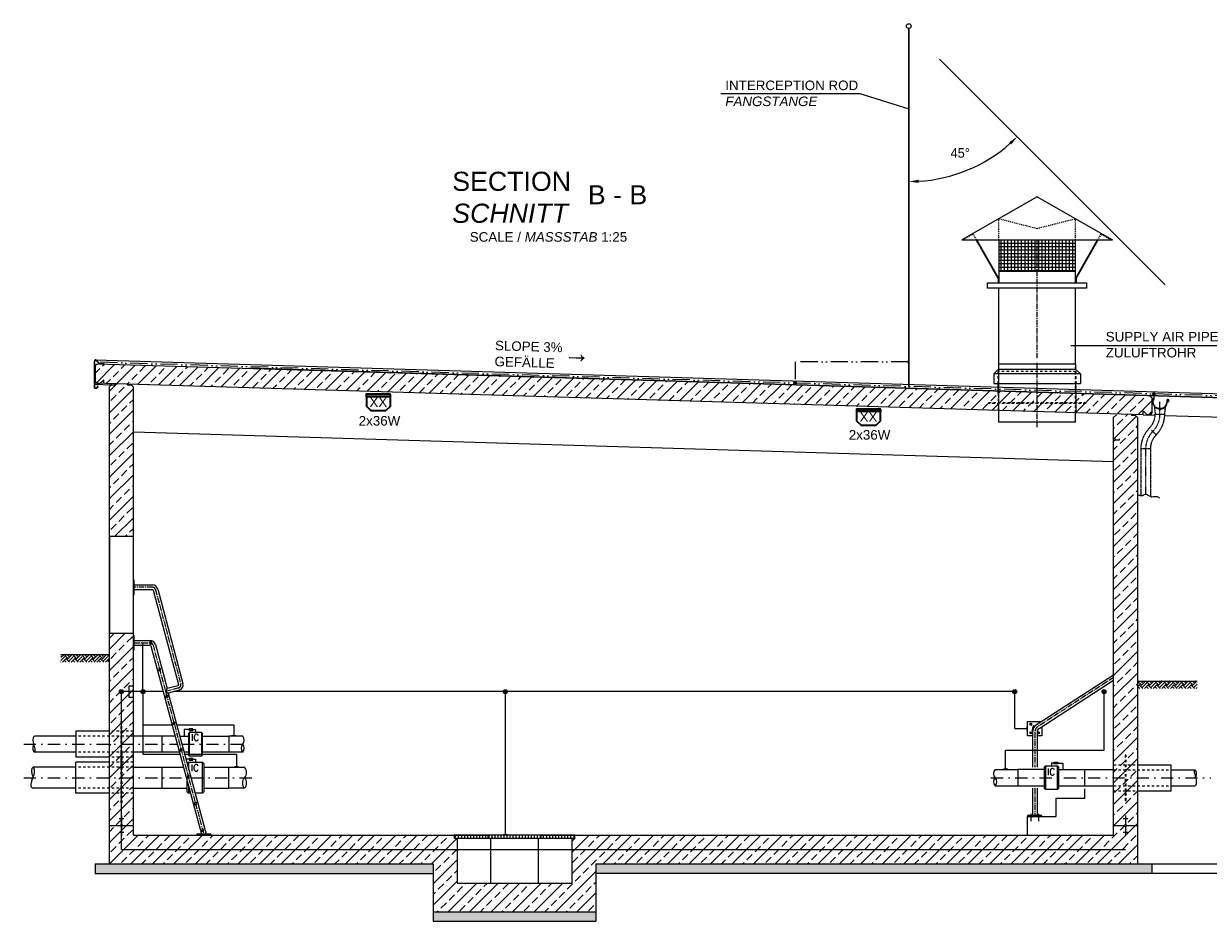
# Model space of a CAD drawing. Header units: millimetres. Extents: x -33264 to 5161179, y -3824 to 50989.
# Tile 21 of 25: x -897 to 11490, y 31440 to 40819. Entities that reach past the tile are written whole.
import ezdxf

# ---------------------------------------------------------------- set-up
doc = ezdxf.new("R2010")
doc.units = ezdxf.units.MM
for name, pattern in [('ACAD_ISO12W100', [21, 12, -3, 0, -3, 0, -3]), ('DASHDOT', [25.4, 12.7, -6.35, 0, -6.35]), ('HIDDEN', [9.525, 6.35, -3.175]), ('JIS_02_1.0', [2, 1, -1]), ('MITTE2', [28.575, 19.05, -3.175, 3.175, -3.175])]:
    doc.linetypes.add(name, pattern=pattern)
for name, color, linetype, lineweight in [('Beleuchtung', 5, 'ACAD_ISO12W100', 35), ('Bemaßung', 7, 'Continuous', 9), ('verz. Bandstahl 30x3_5mm auf Putz', 1, 'GRENZE1', 35), ('verz. Bandstahl 30x3_5mm im Beton', 5, 'GRENZE1', 35), ('verz. Rundstahl 8mm', 6, 'ACAD_ISO12W100', 35)]:
    doc.layers.add(name, color=color, linetype=linetype, lineweight=lineweight)
for name, color, linetype in [('Beschriftung', 7, 'Continuous'), ('P-MU150AUSL', 7, 'Continuous'), ('P-MU200AUSL', 7, 'Continuous'), ('P-MU200EINL', 7, 'Continuous')]:
    doc.layers.add(name, color=color, linetype=linetype)
doc.styles.add('LBB3.5M1000', font='isocp.shx', dxfattribs={"height": 3.5})
doc.styles.add('ROMANS', font='ROMANS', dxfattribs={"height": 0.2})
doc.linetypes.add('GRENZE1', pattern='A,6.35,-2.54,[133,ltypeshp.shx,S=2.54,R=0,X=-2.54,Y=0],-2.54,25.4', length=36.83)
doc.dimstyles.new('DIN', dxfattribs={"dimtxt": 2.5, "dimasz": 2.5, "dimexe": 1.25, "dimexo": 0.625, "dimtad": 1, "dimtih": 1, "dimdec": 4, "dimdsep": 46, "dimlunit": 6, "dimtxsty": 'Standard', "dimcen": 2.5, "dimadec": 0, "dimazin": 0, "dimtfac": 1, "dimtdec": 4, "dimtmove": 0, "dimatfit": 3, "dimfxl": 0, "dimtvp": 1, "dimtolj": 1, "dimtzin": 0, "dimarcsym": 0})

# ---------------------------------------------------------------- blocks, each defined once
blk = doc.blocks.new('*D15')
at = {"layer": 'Bemaßung', "color": 0, "lineweight": -2, "transparency": 16777216}
blk.add_arc((8361, 40769), 1600, 273.582, 311.418, dxfattribs=at)
at = {"layer": 'Bemaßung', "color": 0, "lineweight": -3, "transparency": 16777216}
for points in [[(9408, 39581), (9430, 39557), (9492, 39638)], [(8461, 39156), (8460, 39189), (8361, 39169)]]:
    blk.add_solid(points, dxfattribs=at)
at = {"layer": 'DEFPOINTS', "color": 0, "lineweight": -3, "transparency": 16777216}
for p in [(8361, 40769), (8680, 40450), (9161, 39384), (11040, 38090), (8361, 37028)]:
    blk.add_point(p, dxfattribs=at)
at = {"layer": 'Bemaßung', "color": 0, "transparency": 16777216, "insert": (8896, 39468), "char_height": 100, "attachment_point": 5}
blk.add_mtext('\\A1;45°', dxfattribs=at)

msp = doc.modelspace()

# ---------------------------------------------------------------- hatches: boundary and pattern name
at = {"lineweight": 5}
h = msp.add_hatch(dxfattribs=at)
h.set_pattern_fill('ANSI37', color=256, scale=11.248594, angle=45, style=0)
h.set_pattern_definition([(90, (44466.887, -1509.316), (35.714286, 6e-15), []), (7e-15, (44466.887, -1509.316), (6e-15, -35.714286), [])])
h.paths.add_polyline_path([(10100, 38560.609), (9300, 38560.609), (9300, 38233.255), (10100, 38233.255)])
h = msp.add_hatch(dxfattribs=at)
h.set_pattern_fill('ANSI33', color=256, scale=25)
h.set_pattern_definition([(45, (6100, 37018.29), (-112.2532, 112.2532), []), (45, (6212.25, 37018.29), (-112.2532, 112.2532), [79.375, -39.6875])])
h.paths.add_polyline_path([(-150, 37242.661), (-130.009, 37262.061), (10879.942, 36931.763), (10899.933, 36911.163), (10899.933, 36750.425), (10879.942, 36731.024), (10850, 36731.923), (10810, 36773.123), (10810, 36733.123), (-130.009, 37061.323), (-150, 37081.923)])
h = msp.add_hatch(dxfattribs=at)
h.set_pattern_fill('ANSI33', color=256, scale=25)
h.set_pattern_definition([(45, (5375, 34272.02), (-112.253, 112.253), []), (45, (5487.25, 34272.02), (-112.253, 112.253), [79.375, -39.6875])])
h.paths.add_polyline_path([(0, 35460.423), (250, 35460.423), (250, 37019.923), (230.009, 37040.522), (190.027, 37041.722), (190.327, 37051.713), (60.273, 37055.615), (59.973, 37045.624), (19.991, 37046.823), (0, 37027.423)])
h.paths.add_polyline_path([(250, 34450.423), (0, 34450.423), (0, 32040.423), (3385, 32040.423), (3385, 31540.423), (5085, 31540.423), (5085, 32040.423), (10750, 32040.423), (10750, 36704.923), (10730.009, 36725.522), (10690.027, 36726.722), (10690.327, 36736.713), (10560.273, 36740.615), (10559.973, 36730.624), (10519.991, 36731.823), (10500, 36712.423), (10500, 32340.423), (4865, 32340.423), (4865, 32310.423), (4835, 32310.423), (4835, 31840.423), (3635, 31840.423), (3635, 32310.423), (3605, 32310.423), (3605, 32340.423), (250, 32340.423)])
h = msp.add_hatch(dxfattribs=at)
h.set_pattern_fill('EARTH', color=256, scale=10, angle=45)
h.set_pattern_definition([(45, (-17914.69, 58303.24), (7e-15, 89.80256), [63.5, -63.5]), (45, (-17931.53, 58320.075), (7e-15, 89.80256), [63.5, -63.5]), (45, (-17948.37, 58336.913), (7e-15, 89.80256), [63.5, -63.5]), (135, (-17948.37, 58348.14), (-89.80256, 7e-15), [63.5, -63.5]), (135, (-17931.53, 58364.977), (-89.80256, 7e-15), [63.5, -63.5]), (135, (-17914.69, 58381.815), (-89.80256, 7e-15), [63.5, -63.5])])
h.paths.add_polyline_path([(-507.697, 34226.923), (-3.429, 34226.923), (-3.429, 34149.58), (-507.697, 34149.58)])
h = msp.add_hatch()
h.set_pattern_fill('EARTH', color=256, scale=10, angle=45)
h.set_pattern_definition([(45, (-2650, 58026.24), (7e-15, 89.80256), [63.5, -63.5]), (45, (-2666.84, 58043.075), (7e-15, 89.80256), [63.5, -63.5]), (45, (-2683.676, 58059.913), (7e-15, 89.80256), [63.5, -63.5]), (135, (-2683.676, 58071.14), (-89.80256, 7e-15), [63.5, -63.5]), (135, (-2666.84, 58087.977), (-89.80256, 7e-15), [63.5, -63.5]), (135, (-2650, 58104.815), (-89.80256, 7e-15), [63.5, -63.5])])
h.paths.add_polyline_path([(10750, 33949.923), (11373.988, 33949.923), (11373.988, 33872.58), (10750, 33872.58)])
h = msp.add_hatch(color=256)
h.dxf.hatch_style = 1
h.paths.add_polyline_path([(847.002, 33443.541), (856.374, 33438.131), (856.374, 33448.952)])
h = msp.add_hatch(color=256)
h.dxf.hatch_style = 1
h.paths.add_polyline_path([(847.002, 33133.041), (856.374, 33127.631), (856.374, 33138.452)])
h = msp.add_hatch(color=256)
h.dxf.hatch_style = 1
h.paths.add_polyline_path([(9902.998, 33093.712), (9893.626, 33088.302), (9893.626, 33099.123)])
at = {"layer": 'Beschriftung', "lineweight": 18}
h = msp.add_hatch(dxfattribs=at)
h.set_pattern_fill('ANSI31', color=256, scale=10, angle=45)
h.set_pattern_definition([(90, (-3e-11, 64583.57), (-31.75, 5e-15), [])])
h.paths.add_polyline_path([(3606, 32310.423), (4864, 32310.423), (4864, 32340.423), (3606, 32340.423)])
at = {"layer": 'Beschriftung', "lineweight": 5}
h = msp.add_hatch(dxfattribs=at)
h.set_pattern_fill('BETON_UNBEWEHRT', color=256, scale=200, angle=90, pattern_type=2)
h.set_pattern_definition([(135, (-3e-11, 77202.46), (-35.35534, -35.35534), [25, -12.5])])
h.paths.add_polyline_path([(3385, 32040.423), (-150, 32040.423), (-150, 31940.423), (3385, 31940.423)])
h.paths.add_polyline_path([(5085, 31540.423), (3385, 31540.423), (3385, 31440.423), (5085, 31440.423)])
h.paths.add_polyline_path([(10900, 32040.423), (5085, 32040.423), (5085, 31940.423), (10900, 31940.423)])
at = {"layer": 'verz. Bandstahl 30x3_5mm auf Putz', "lineweight": -3}
h = msp.add_hatch(color=256, dxfattribs=at)
h.dxf.hatch_style = 1
edge = h.paths.add_edge_path()
edge.add_arc((350, 33840.423), 21.435, 0, 360)
h = msp.add_hatch(color=256, dxfattribs=at)
h.dxf.hatch_style = 1
edge = h.paths.add_edge_path()
edge.add_arc((4140.358, 33840.423), 21.435, 180, 540, ccw=False)
h = msp.add_hatch(color=256, dxfattribs=at)
h.dxf.hatch_style = 1
edge = h.paths.add_edge_path()
edge.add_arc((9466.394, 33840.423), 21.435, 180, 540, ccw=False)
h = msp.add_hatch(color=256, dxfattribs=at)
h.dxf.hatch_style = 1
edge = h.paths.add_edge_path()
edge.add_arc((10400, 33840.423), 21.435, 180, 540, ccw=False)
at = {"layer": 'verz. Bandstahl 30x3_5mm im Beton', "lineweight": -3, "ltscale": 20}
h = msp.add_hatch(color=256, dxfattribs=at)
h.dxf.hatch_style = 1
edge = h.paths.add_edge_path()
edge.add_arc((125, 33840.423), 21.435, 0, 360)
at = {"layer": 'verz. Rundstahl 8mm', "lineweight": -3}
h = msp.add_hatch(color=256, dxfattribs=at)
h.dxf.hatch_style = 1
edge = h.paths.add_edge_path()
edge.add_arc((7169.554, 37064.058), 12.43, 0, 360)
h = msp.add_hatch(color=256, dxfattribs=at)
h.dxf.hatch_style = 1
edge = h.paths.add_edge_path()
edge.add_arc((10920.284, 36950.836), 12.43, 180, 540, ccw=False)

# ---------------------------------------------------------------- linework, layer by layer
for p, q in [((9700, 39010.553), (8912.598, 38560.609)), ((9700, 39010.553), (10487.402, 38560.609)), ((8912.598, 38560.609), (10487.402, 38560.609)), ((9293.251, 38156.36), (9062.251, 38560.609)), ((9300, 38157.735), (9069.786, 38560.609)), ((9300, 38560.609), (9300, 38110.666)), ((10100, 38110.666), (10100, 38560.609)), ((10100, 38157.735), (10330.214, 38560.609)), ((10106.749, 38156.36), (10337.749, 38560.609)), ((9293.251, 38156.36), (9293.251, 38110.666)), ((9300, 38233.255), (10100, 38233.255)), ((10106.749, 38156.36), (10106.749, 38110.666)), ((9300, 37260.709), (9300, 38054.423)), ((10100, 37260.709), (10100, 38054.423)), ((-144.641, 37306.173), (12349.933, 36932.235)), ((-130.009, 37262.061), (-150, 37242.661)), ((-150, 37242.661), (-150, 37081.923)), ((12329.942, 36888.263), (-130.009, 37262.061)), ((1456.5, 37221.469), (12349.933, 36890.125)), ((12349.933, 36888.128), (1456.5, 37219.468)), ((9297, 37210.709), (9247, 37160.709)), ((9247, 37160.709), (9247, 37060.709)), ((10153, 37160.709), (9247, 37160.709)), ((9297, 37260.709), (9297, 37210.709)), ((10103, 37260.709), (9297, 37260.709)), ((9297, 37210.709), (10103, 37210.709)), ((10103, 37260.709), (10103, 37210.709)), ((10103, 37210.709), (10153, 37160.709)), ((10153, 37160.709), (10153, 37060.709)), ((10810, 36733.123), (-155.001, 37062.073)), ((-155.001, 37052.073), (19.991, 37046.823)), ((-150, 37081.923), (-130.009, 37061.323)), ((-100.067, 37060.425), (-130.009, 37061.323)), ((-60.067, 37099.225), (-100.067, 37060.425)), ((-60.067, 37059.225), (-60.067, 37099.225)), ((19.991, 37046.823), (0, 37027.423)), ((19.991, 37046.823), (20.291, 37056.814)), ((19.991, 37046.823), (59.973, 37045.624)), ((59.973, 37045.624), (60.273, 37055.615)), ((190.027, 37041.722), (190.327, 37051.713)), ((230.009, 37040.522), (190.027, 37041.722)), ((230.009, 37040.522), (230.309, 37050.513)), ((250, 37019.923), (230.009, 37040.522)), ((9247, 37060.709), (10153, 37060.709)), ((9293.5, 36954.423), (9293.5, 37060.709)), ((10106.5, 36954.423), (10106.5, 37060.709)), ((0, 32040.423), (0, 37027.423)), ((250, 32340.423), (250, 37019.923)), ((10899.933, 36911.163), (10879.942, 36931.763)), ((10899.933, 36911.163), (10899.933, 36750.425)), ((10899.933, 36911.163), (10899.933, 36911.163)), ((9300, 36654.423), (9300, 36778.423)), ((10100, 36654.423), (10100, 36754.423)), ((10500, 32340.423), (10500, 36712.423)), ((10690.027, 36726.722), (10690.327, 36736.713)), ((10730.009, 36725.522), (10690.027, 36726.722)), ((10730.009, 36725.522), (10730.309, 36735.513)), ((10750, 36704.923), (10730.009, 36725.522)), ((10750, 36704.923), (10750, 32040.423)), ((10810, 36733.123), (10810, 36773.123)), ((10810, 36773.123), (10850, 36731.923)), ((10810, 36733.123), (10934.341, 36729.392)), ((10879.942, 36731.024), (10850, 36731.923)), ((10879.942, 36731.024), (10899.933, 36750.425)), ((11034.309, 36726.393), (12260, 36689.623)), ((10500, 36242.423), (250, 36549.923)), ((10100, 36654.423), (9300, 36654.423)), ((10519.991, 36472.323), (10500, 36452.923)), ((10519.991, 36472.323), (10520.291, 36482.314)), ((10519.991, 36472.323), (10559.973, 36471.124)), ((10559.973, 36471.124), (10560.273, 36481.115)), ((-507.697, 34226.923), (0, 34226.923)), ((9661.886, 33474.442), (10500, 34016.423)), ((9721.999, 33455.796), (10500, 33958.904)), ((10750, 33949.923), (11373.988, 33949.923)), ((1393.311, 33374.573), (1250, 33374.573)), ((9650.85, 33413.81), (9650.85, 33049.973)), ((9699.15, 33413.81), (9699.15, 33049.973)), ((1393.311, 33206.273), (1250, 33206.273)), ((9260.839, 33024.744), (9500, 33024.744)), ((9260.839, 32856.444), (9500, 32856.444)), ((9650.85, 32830.873), (9650.85, 32544.423)), ((9699.15, 32830.873), (9699.15, 32544.423)), ((9900, 32534.423), (9900, 32728.423)), ((9900, 32728.126), (10200, 32728.126)), ((10200, 32728.126), (10200, 32822.871)), ((150, 32511.917), (100, 32511.917)), ((130, 32540.076), (120, 32540.076)), ((130, 32536.556), (120, 32536.556)), ((130, 32533.036), (120, 32533.036)), ((130, 32529.516), (120, 32529.516)), ((130, 32525.996), (120, 32525.996)), ((130, 32522.476), (120, 32522.476)), ((130, 32518.957), (120, 32518.957)), ((130, 32515.437), (120, 32515.437)), ((125, 32540.423), (125, 32450.775)), ((9600, 32340.423), (9600, 32534.423)), ((9600, 32534.423), (9900, 32534.423)), ((10650, 32511.917), (10600, 32511.917)), ((10630, 32540.076), (10620, 32540.076)), ((10630, 32536.556), (10620, 32536.556)), ((10630, 32533.036), (10620, 32533.036)), ((10630, 32529.516), (10620, 32529.516)), ((10630, 32525.996), (10620, 32525.996)), ((10630, 32522.476), (10620, 32522.476)), ((10630, 32518.957), (10620, 32518.957)), ((10630, 32515.437), (10620, 32515.437)), ((10625, 32540.423), (10625, 32450.775)), ((0, 32440.423), (114.647, 32440.423)), ((150, 32368.929), (100, 32368.929)), ((130, 32365.409), (120, 32365.409)), ((130, 32361.889), (120, 32361.889)), ((130, 32358.369), (120, 32358.369)), ((130, 32354.849), (120, 32354.849)), ((130, 32351.329), (120, 32351.329)), ((130, 32347.809), (120, 32347.809)), ((130, 32344.289), (120, 32344.289)), ((130, 32340.769), (120, 32340.769)), ((125, 32430.07), (125, 32340.423)), ((135.353, 32440.423), (250, 32440.423)), ((250, 32340.423), (3955, 32340.423)), ((3605, 32340.423), (3605, 32310.423)), ((3955, 32340.423), (3955, 32310.423)), ((4515, 32340.423), (10500, 32340.423)), ((4515, 32310.423), (4515, 32340.423)), ((4865, 32310.423), (4865, 32340.423)), ((10500, 32440.423), (10614.647, 32440.423)), ((10650, 32368.929), (10600, 32368.929)), ((10630, 32365.409), (10620, 32365.409)), ((10630, 32361.889), (10620, 32361.889)), ((10630, 32358.369), (10620, 32358.369)), ((10630, 32354.849), (10620, 32354.849)), ((10630, 32351.329), (10620, 32351.329)), ((10630, 32347.809), (10620, 32347.809)), ((10630, 32344.289), (10620, 32344.289)), ((10630, 32340.769), (10620, 32340.769)), ((10625, 32430.07), (10625, 32340.423)), ((10635.353, 32440.423), (10750, 32440.423)), ((3605, 32310.423), (3635, 32310.423)), ((3635, 32310.423), (3635, 31840.423)), ((3955, 32310.423), (3985, 32310.423)), ((3985, 32310.423), (3985, 31840.423)), ((4485, 31840.423), (4485, 32310.423)), ((4485, 32310.423), (4515, 32310.423)), ((4835, 32310.423), (4835, 31840.423)), ((4835, 32310.423), (4865, 32310.423)), ((-150, 32040.423), (3385, 32040.423)), ((-150, 32040.423), (-150, 31940.423)), ((3385, 32040.423), (3385, 31440.423)), ((5085, 32040.423), (5085, 31440.423)), ((-150, 31940.423), (3385, 31940.423)), ((3635, 31840.423), (4835, 31840.423)), ((3385, 31540.423), (5085, 31540.423)), ((3385, 31440.423), (5085, 31440.423))]:
    msp.add_line(p, q)
at = {"linetype": 'JIS_02_1.0', "lineweight": 18, "ltscale": 10}
for p, q in [((9300, 38560.609), (9300, 38781.982)), ((9300, 38781.982), (9700, 38680.09)), ((9700, 38680.09), (10100, 38781.982)), ((10100, 38560.609), (10100, 38781.982)), ((9028.707, 38619.311), (8925.979, 38560.609)), ((9062.251, 38560.609), (9028.446, 38619.162)), ((9069.786, 38560.609), (9031.094, 38628.321)), ((10330.214, 38560.609), (10368.906, 38628.321)), ((10337.749, 38560.609), (10371.554, 38619.162)), ((10371.293, 38619.311), (10474.021, 38560.609))]:
    msp.add_line(p, q, dxfattribs=at)
at = {"linetype": 'MITTE2', "lineweight": 18, "ltscale": 3}
for p, q in [((9700, 37324.427), (9700, 38564.993)), ((9700, 36604.423), (9700, 37274.427)), ((448.796, 34930.423), (250, 34930.423)), ((481.782, 34905.111), (745.686, 33920.209)), ((260, 34350.423), (423.796, 34350.423)), ((456.782, 34325.111), (985.898, 32350.423)), ((10500, 33987.663), (9708.885, 33476.076)), ((721.538, 33878.384), (586.199, 33842.12)), ((9654.07, 33486.53), (9666.591, 33467.167)), ((9654.694, 33441.032), (9642.633, 33433.233)), ((9675, 33413.81), (9675, 33049.973)), ((9675, 32830.873), (9675, 32544.423))]:
    msp.add_line(p, q, dxfattribs=at)
at = {"linetype": 'JIS_02_1.0', "lineweight": 18, "ltscale": 7}
msp.add_line((10474.021, 38560.609), (10477.315, 38566.373), dxfattribs=at)
msp.add_line((10474.021, 38560.609), (10477.315, 38566.373), dxfattribs=at)
at = {"linetype": 'JIS_02_1.0', "lineweight": 18, "ltscale": 25}
for p, q in [((10106.5, 37184.423), (9293.5, 37184.423)), ((9293.5, 37060.709), (9293.5, 37184.423)), ((9296.5, 37184.423), (9296.5, 36778.528)), ((9300, 36778.423), (9300, 37260.709)), ((10100, 36754.423), (10100, 37260.709)), ((10103.5, 37184.423), (10103.5, 36754.318)), ((10106.5, 37060.709), (10106.5, 37184.423)), ((9293.5, 36954.423), (9293.5, 36778.618)), ((10106.5, 36954.423), (10106.5, 36754.228)), ((250, 33374.573), (-350, 33374.573)), ((250, 33426.923), (0, 33426.923)), ((250, 33206.273), (-350, 33206.273)), ((120, 33202.373), (120, 32678.473)), ((130, 33202.373), (120, 33202.373)), ((130, 33202.373), (130, 32678.473)), ((250, 33153.923), (0, 33153.923)), ((250, 33102.373), (0, 33102.373)), ((10500, 33076.923), (10750, 33076.923)), ((10630, 33176.923), (10620, 33176.923)), ((250, 33049.973), (-350, 33049.973)), ((10500.03, 33024.49), (11100.03, 33024.276)), ((250, 32830.873), (-350, 32830.873)), ((10499.97, 32856.19), (11099.97, 32855.976)), ((250, 32778.473), (0, 32778.473)), ((10500, 32803.923), (10750, 32803.923)), ((10630, 32703.923), (10620, 32703.923)), ((130, 32678.473), (120, 32678.473))]:
    msp.add_line(p, q, dxfattribs=at)
at = {"linetype": 'HIDDEN', "ltscale": 0.5}
for p, q in [((10926.352, 36819.407), (10934.591, 36739.528)), ((11034.591, 36739.528), (11043.567, 36820.314)), ((10934.591, 36739.528), (11034.591, 36739.528)), ((10874.181, 36593.688), (10944.892, 36522.977)), ((10884.483, 36377.136), (10784.483, 36377.136)), ((10784.483, 36377.136), (10784.483, 35889.407)), ((10884.483, 36377.136), (10884.483, 35880.88))]:
    msp.add_line(p, q, dxfattribs=at)
at = {"linetype": 'DASHDOT', "ltscale": 0.2}
for p, q in [((10984.591, 36739.528), (10984.591, 36867.491)), ((10834.483, 36377.136), (10834.483, 35902.291))]:
    msp.add_line(p, q, dxfattribs=at)
at = {"linetype": 'MITTE2', "lineweight": 18}
for p, q in [((9635, 32562.6), (9635, 32483.891)), ((9715, 32562.6), (9715, 32483.891))]:
    msp.add_line(p, q, dxfattribs=at)
at = {"lineweight": 5}
for p, q in [((5085, 32040.423), (10900, 32040.423)), ((10900, 32040.423), (10900, 31940.423)), ((10900, 32040.423), (12350, 32040.423)), ((10900, 31940.423), (5085, 31940.423)), ((12350, 31940.423), (10900, 31940.423))]:
    msp.add_line(p, q, dxfattribs=at)
for points in [[(8355.678, 40769.139), (8355.678, 37027.956), (8360.678, 37027.956), (8360.678, 40769.139)], [(9182.565, 38110.666), (10217.435, 38110.666), (10217.435, 38054.423), (9182.565, 38054.423), (9182.565, 38110.666)], [(9650.85, 33379.163), (9600, 33379.163), (9600, 33529.163), (9746.506, 33529.163)], [(9750, 33473.904), (9750, 33379.163), (9699.15, 33379.163)], [(833.002, 33443.541), (780.726, 33443.541), (780.726, 33374.573), (780.726, 33374.573)], [(853.25, 33443.541), (900, 33443.541), (900, 33412.923), (900, 33412.923)], [(833.002, 33133.041), (801.198, 33133.041)], [(853.25, 33133.041), (900, 33133.041), (900, 33102.423), (900, 33102.423)], [(9896.75, 33093.712), (9850, 33093.712), (9850, 33063.094), (9850, 33063.094)], [(9916.998, 33093.712), (9969.274, 33093.712), (9969.274, 33024.744), (9969.274, 33024.744)]]:
    msp.add_lwpolyline(points)
for points in [[(-120.858, 37025.612), (-135.001, 37011.47), (-155.001, 37011.47), (-155.001, 37294.178, -0.679078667), (-137.721, 37301.034), (-105.023, 37266.314), (-55.046, 37264.814), (-54.986, 37266.813), (-104.135, 37268.288), (-136.265, 37302.405, 0.679078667), (-157.001, 37294.178), (-157.001, 37009.47), (-134.172, 37009.47), (-118.03, 37025.612), (-126.515, 37034.097), (-127.929, 37032.683)], [(10908.091, 36867.491), (10910.031, 36855.464, 1), (11059.151, 36879.518, -2.639263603), (11067.52, 36872.659), (11067.224, 36872.672), (11066.951, 36872.82), (11066.873, 36872.961), (11066.844, 36873.175), (11066.992, 36873.477), (11070.691, 36878.313), (11068.731, 36880.085), (11062.796, 36872.444), (11062.587, 36871.893), (11062.636, 36870.687), (11062.743, 36870.11), (11062.853, 36869.7), (11063.216, 36869.241, 3.618393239), (11055.12, 36878.867, -1), (10914.061, 36856.114), (10912.226, 36867.491), (10912.226, 36893.644, -0.668178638), (10914.549, 36894.607), (10921.848, 36887.307), (10924.735, 36890.194), (10915.06, 36899.869, 0.668178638), (10908.091, 36896.982)]]:
    msp.add_lwpolyline(points, format="xyb", close=True)
at = {"linetype": 'JIS_02_1.0', "lineweight": 18, "ltscale": 25}
for points in [[(10206.5, 36849.423), (9193.5, 36849.423), (9193.5, 36859.423), (10206.5, 36859.423)], [(130, 33053.923), (130, 33526.923), (120, 33526.923), (120, 33053.923)], [(10620, 32703.923), (10630, 32703.923), (10630, 33176.923), (10620, 33176.923)]]:
    msp.add_lwpolyline(points, close=True, dxfattribs=at)
at = {"lineweight": 25}
msp.add_lwpolyline([(10759.984, 35897.373), (10767.855, 35894.423), (10773.758, 35892.456), (10776.71, 35890.489), (10783.597, 35889.505), (10792.451, 35888.522), (10806.226, 35889.505), (10809.177, 35891.472), (10813.113, 35894.423), (10819.016, 35898.357), (10831.806, 35902.291), (10840.661, 35902.291), (10849.515, 35898.357), (10857.386, 35894.423), (10871.16, 35887.538), (10888.87, 35878.687), (10893.789, 35875.736), (10900.676, 35874.753), (10913.466, 35877.703), (10923.305, 35879.67), (10932.16, 35879.67), (10954.789, 35879.67), (10978.401, 35865.901)], dxfattribs=at)
for points in [[(0, 34450.423), (250, 34450.423), (250, 35460.423), (0, 35460.423)], [(873.498, 33434.55), (873.498, 33452.532), (833.002, 33452.532), (833.002, 33434.55)], [(847.002, 33443.541), (856.374, 33438.131), (856.374, 33448.952)], [(873.498, 33124.05), (873.498, 33142.032), (833.002, 33142.032), (833.002, 33124.05)], [(847.002, 33133.041), (856.374, 33127.631), (856.374, 33138.452)], [(9876.502, 33084.721), (9876.502, 33102.703), (9916.998, 33102.703), (9916.998, 33084.721)], [(9902.998, 33093.712), (9893.626, 33088.302), (9893.626, 33099.123)], [(9600, 32534.423), (9750, 32534.423), (9750, 32544.423), (9600, 32544.423)]]:
    msp.add_lwpolyline(points, close=True)
at = {"lineweight": 5}
for points in [[(9644.238, 33499.163), (9639.45, 33506.871), (9630.381, 33507.163), (9625.762, 33499.163), (9630.55, 33491.456), (9639.619, 33491.163)], [(9644.238, 33409.163), (9639.45, 33401.456), (9630.381, 33401.163), (9625.762, 33409.163), (9630.55, 33416.871), (9639.619, 33417.163)], [(9705.762, 33409.163), (9710.55, 33401.456), (9719.619, 33401.163), (9724.238, 33409.163), (9719.45, 33416.871), (9710.381, 33417.163)]]:
    msp.add_lwpolyline(points, close=True, dxfattribs=at)
msp.add_lwpolyline([(9709.554, 33505.268), (9710.55, 33506.871), (9712.111, 33506.921)], dxfattribs=at)
for centre, radius in [((8358.178, 40794.014), 25), ((125, 32440.423), 10.353), ((10625, 32440.423), 10.353)]:
    msp.add_circle(centre, radius)
for centre, radius in [((9635, 33499.163), 10), ((9635, 33499.163), 5.25), ((9635, 33409.163), 10), ((9635, 33409.163), 5.25), ((9715, 33409.163), 10), ((9715, 33409.163), 5.25)]:
    msp.add_circle(centre, radius, dxfattribs=at)
at = {"linetype": 'HIDDEN', "ltscale": 0.5}
for centre, radius, start, end in [((10728.341, 36739.528), 206.25, 315, 0), ((10728.341, 36739.528), 306.25, 315, 0), ((11090.733, 36377.136), 306.25, 135, 180), ((11090.733, 36377.136), 206.25, 135, 180)]:
    msp.add_arc(centre, radius, start, end, dxfattribs=at)
at = {"linetype": 'DASHDOT', "ltscale": 0.2}
for centre, start, end in [((10728.341, 36739.528), 315, 0), ((11090.733, 36377.136), 135, 180)]:
    msp.add_arc(centre, 256.25, start, end, dxfattribs=at)
at = {"linetype": 'MITTE2', "lineweight": 18, "ltscale": 3}
for centre, radius, start, end in [((448.796, 34896.273), 34.15, 15, 90), ((423.796, 34316.273), 34.15, 15, 90), ((712.7, 33911.371), 34.15, 285, 15), ((9749.15, 33413.81), 74.15, 122.8894022, 180)]:
    msp.add_arc(centre, radius, start, end, dxfattribs=at)
for centre, radius, end in [((9749.15, 33413.81), 98.3, 180), ((9675, 33454.163), 24.15, 212.824649), ((9749.15, 33413.81), 50, 180)]:
    msp.add_arc(centre, radius, 122.8894022, end)
at = {"lineweight": 5}
msp.add_arc((9715, 33499.163), 10, 86.8229882, 158.9558163, dxfattribs=at)
at = {"layer": 'Beleuchtung', "linetype": 'Continuous', "ltscale": 10}
for p, q in [((2933.588, 36925.267), (2691.866, 36925.267)), ((8058.07, 36770.93), (7816.348, 36770.93))]:
    msp.add_line(p, q, dxfattribs=at)
for points in [[(2940.049, 36947.51), (2685.405, 36947.51), (2685.405, 36925.267), (2940.049, 36925.267)], [(8064.531, 36793.173), (7809.887, 36793.173), (7809.887, 36770.93), (8064.531, 36770.93)]]:
    msp.add_lwpolyline(points, close=True, dxfattribs=at)
for points in [[(2933.588, 36925.267), (2933.588, 36820.422), (2887.39, 36774.224), (2738.064, 36774.224), (2691.866, 36820.422), (2691.866, 36925.267)], [(8058.07, 36770.93), (8058.07, 36666.085), (8011.872, 36619.887), (7862.546, 36619.887), (7816.348, 36666.085), (7816.348, 36770.93)]]:
    msp.add_lwpolyline(points, dxfattribs=at)
at = {"layer": 'Bemaßung'}
msp.add_line((8679.67, 40450.022), (11039.672, 38090.02), dxfattribs=at)
at = {"layer": 'Beschriftung'}
for p, q in [((6393.988, 40088.44), (7847.175, 40088.44)), ((7847.175, 40088.44), (8358.093, 39928.786)), ((260, 34954.573), (448.796, 34954.573)), ((260, 34906.273), (448.796, 34906.273)), ((458.455, 34898.861), (722.359, 33913.959)), ((505.109, 34911.362), (769.013, 33926.46)), ((260, 34374.573), (423.796, 34374.573)), ((260, 34326.273), (423.796, 34326.273)), ((433.455, 34318.861), (960.896, 32350.423)), ((480.109, 34331.362), (603.276, 33871.698)), ((603.276, 33871.698), (586.199, 33842.12)), ((586.199, 33842.12), (615.777, 33825.044)), ((715.288, 33901.711), (603.276, 33871.698)), ((727.789, 33855.057), (615.777, 33825.044)), ((615.777, 33825.044), (1010.9, 32350.423))]:
    msp.add_line(p, q, dxfattribs=at)
at = {"layer": 'Beschriftung', "lineweight": 5}
msp.add_line((10051.79, 37458.105), (11604.371, 37458.105), dxfattribs=at)
at = {"layer": 'Beschriftung'}
for points in [[(250, 34855.423), (260, 34855.423), (260, 35005.423), (250, 35005.423)], [(250, 34275.423), (260, 34275.423), (260, 34425.423), (250, 34425.423)], [(423.796, 34340.423), (443.796, 34340.423), (443.796, 34360.423), (423.796, 34360.423)], [(515.026, 34060.423), (535.026, 34060.423), (535.026, 34080.423), (515.026, 34080.423)], [(590.052, 33780.423), (610.052, 33780.423), (610.052, 33800.423), (590.052, 33800.423)], [(665.077, 33500.423), (685.077, 33500.423), (685.077, 33520.423), (665.077, 33520.423)], [(740.103, 33220.423), (760.103, 33220.423), (760.103, 33240.423), (740.103, 33240.423)], [(815.129, 32940.423), (835.129, 32940.423), (835.129, 32960.423), (815.129, 32960.423)], [(890.155, 32660.423), (910.155, 32660.423), (910.155, 32680.423), (890.155, 32680.423)], [(913.578, 32340.423), (1063.578, 32340.423), (1063.578, 32350.423), (913.578, 32350.423)], [(965.18, 32380.423), (985.18, 32380.423), (985.18, 32400.423), (965.18, 32400.423)]]:
    msp.add_lwpolyline(points, close=True, dxfattribs=at)
at = {"layer": 'Beschriftung', "lineweight": 18}
msp.add_lwpolyline([(3606, 32310.423), (4864, 32310.423), (4864, 32340.423), (3606, 32340.423)], close=True, dxfattribs=at)
at = {"layer": 'Beschriftung'}
for centre, radius, start, end in [((448.796, 34896.273), 58.3, 15, 90), ((448.796, 34896.273), 10, 15, 90), ((423.796, 34316.273), 58.3, 15, 90), ((423.796, 34316.273), 10, 15, 90), ((712.7, 33911.371), 10, 285, 15), ((712.7, 33911.371), 58.3, 285, 15)]:
    msp.add_arc(centre, radius, start, end, dxfattribs=at)
at = {"layer": 'P-MU150AUSL', "linetype": 'Continuous', "ltscale": 10}
for p, q in [((-350, 33374.573), (-781.83, 33374.573)), ((0, 33426.923), (-350, 33426.923)), ((-350, 33426.923), (-350, 33153.923)), ((686.476, 33374.573), (250, 33374.573)), ((836.5, 33290.423), (836.5, 33412.923)), ((963.5, 33412.923), (963.5, 33167.923)), ((-350, 33206.273), (-781.83, 33206.273)), ((731.572, 33206.273), (250, 33206.273)), ((836.5, 33167.923), (836.5, 33290.423)), ((0, 33153.923), (-350, 33153.923)), ((10750, 33076.923), (11100, 33076.923)), ((11100, 32803.923), (11100, 33076.923)), ((9786.5, 33063.094), (9786.5, 32818.094)), ((9913.5, 32940.594), (9913.5, 33063.094)), ((9923.5, 33024.744), (10500, 33024.744)), ((11100.03, 33024.276), (11349.012, 33024.187)), ((9913.5, 32818.094), (9913.5, 32940.594)), ((9923.5, 32856.444), (10500, 32856.444)), ((11099.97, 32855.976), (11348.952, 32855.887)), ((10750, 32803.923), (11100, 32803.923))]:
    msp.add_line(p, q, dxfattribs=at)
for points in [[(550, 33206.273), (550, 33206.273), (550, 33374.573)], [(736.48, 33374.573), (826.5, 33374.573)], [(826.5, 33290.423), (826.5, 33177.923), (836.5, 33167.923), (963.5, 33167.923), (973.5, 33177.923), (973.5, 33402.923), (963.5, 33412.923), (836.5, 33412.923), (826.5, 33402.923), (826.5, 33290.423)], [(973.5, 33374.573), (1250, 33374.573), (1250, 33206.273), (973.5, 33206.273)], [(826.5, 33206.273), (781.576, 33206.273)], [(9776.5, 33024.744), (9500, 33024.744), (9500, 32856.444), (9776.5, 32856.444)], [(9923.5, 32940.594), (9923.5, 32828.094), (9913.5, 32818.094), (9786.5, 32818.094), (9776.5, 32828.094), (9776.5, 33053.094), (9786.5, 33063.094), (9913.5, 33063.094), (9923.5, 33053.094), (9923.5, 32940.594)], [(10200, 32856.444), (10200, 32856.444), (10200, 33024.744)]]:
    msp.add_lwpolyline(points, dxfattribs=at)
for centre, radius, start, end in [((1349.831, 33332.498), 60.504, 315.9405322, 44.0594678), ((1436.79, 33248.348), 60.504, 135.9405322, 224.0594678), ((1349.831, 33248.348), 60.504, 315.9405322, 44.0594678), ((1355.697, 32995.198), 78.767, 315.9405322, 44.0594678), ((9304.318, 32982.669), 60.504, 135.9405322, 224.0594678), ((1468.904, 32885.648), 78.767, 135.9405322, 224.0594678), ((1355.697, 32885.648), 78.767, 315.9405322, 44.0594678), ((9304.318, 32898.519), 60.504, 135.9405322, 224.0594678), ((9217.359, 32898.519), 60.504, 315.9405322, 44.0594678)]:
    msp.add_arc(centre, radius, start, end, dxfattribs=at)
for centre, major_axis, ratio, start_param, end_param in [((-750.726, 33297.552), (-31.104, 77.02), 0.514276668, 0, 1.570796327), ((-750.726, 33284.065), (-31.104, -77.02), 0.514276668, 4.831328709, 6.283185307), ((-811.599, 33271.913), (29.769, -65.64), 0.323935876, 0, 1.570796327), ((11378.757, 32958.536), (-29.745, 65.651), 0.323935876, 0, 1.570796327), ((11317.875, 32932.919), (31.077, -77.031), 0.514276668, 0, 1.570796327), ((11317.88, 32946.406), (31.132, 77.009), 0.514276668, 4.831328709, 6.283185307)]:
    msp.add_ellipse(centre, major_axis=major_axis, ratio=ratio, start_param=start_param, end_param=end_param, dxfattribs=at)
at = {"layer": 'P-MU200AUSL', "ltscale": 100}
for p, q in [((0, 33102.373), (-350, 33102.373)), ((-350, 32778.473), (-350, 33102.373)), ((827.5, 33102.423), (827.5, 33034.882)), ((972.5, 32778.423), (972.5, 33102.423)), ((250, 33049.973), (773.453, 33049.973)), ((550, 32830.873), (550, 33049.973)), ((987.5, 33049.973), (1250, 33049.973)), ((1250, 32830.873), (1250, 33049.973)), ((1250, 33049.973), (1412.3, 33049.973)), ((250, 32830.873), (812.5, 32830.873)), ((827.5, 32848.265), (827.5, 32778.423)), ((987.5, 32830.873), (1250, 32830.873)), ((1412.3, 32830.873), (1250, 32830.873)), ((0, 32778.473), (-350, 32778.473))]:
    msp.add_line(p, q, dxfattribs=at)
for points in [[(813.227, 33088.15), (827.5, 33102.423), (972.5, 33102.423), (987.5, 33087.423), (987.5, 32793.423), (972.5, 32778.423), (896.218, 32778.423)], [(846.214, 32778.423), (827.5, 32778.423), (812.5, 32793.423), (812.5, 32904.246)]]:
    msp.add_lwpolyline(points, dxfattribs=at)
at = {"layer": 'P-MU200EINL', "linetype": 'DASHDOT', "ltscale": 10}
for p, q in [((-896.614, 33290.423), (709.024, 33290.423)), ((759.028, 33290.423), (1473.611, 33290.423)), ((-896.614, 32940.423), (802.806, 32940.423)), ((852.81, 32940.423), (1503.611, 32940.423)), ((9217.359, 32941.061), (11516.001, 32940.274))]:
    msp.add_line(p, q, dxfattribs=at)
at = {"layer": 'P-MU200EINL', "linetype": 'Continuous', "ltscale": 10}
for p, q in [((-350, 33049.973), (-798.691, 33049.973)), ((-350, 32830.873), (-805.515, 32830.873))]:
    msp.add_line(p, q, dxfattribs=at)
for centre, major_axis, start_param, end_param in [((-753.312, 32961.682), (-45.153, 88.176), 0, 1.48959212), ((-843.617, 32961.682), (45.153, 88.176), 4.71238898, 6.283185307), ((-760.362, 32919.049), (-45.153, -88.176), 4.71238898, 6.283185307)]:
    msp.add_ellipse(centre, major_axis=major_axis, ratio=0.472093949, start_param=start_param, end_param=end_param, dxfattribs=at)
at = {"layer": 'verz. Bandstahl 30x3_5mm auf Putz', "lineweight": -3, "ltscale": 5}
for p, q in [((328.565, 34350.423), (371.435, 34350.423)), ((350, 33840.423), (350, 34350.423)), ((350, 33840.423), (201.596, 33840.423)), ((350, 33840.423), (350, 33185.999)), ((561.652, 33840.423), (350, 33840.423)), ((9466.394, 33840.423), (673.173, 33840.423)), ((4140.358, 32346.351), (4140.358, 33840.423)), ((9466.394, 33454.163), (9466.394, 33840.423)), ((10400, 33229.776), (10400, 33840.423)), ((350, 33492.872), (654.778, 33492.872)), ((704.782, 33492.872), (1299.298, 33492.872)), ((1299.298, 33492.872), (1299.298, 33381.556)), ((9466.394, 33454.163), (9593.396, 33454.163)), ((9593.396, 33475.598), (9593.396, 33432.728)), ((1277.863, 33381.556), (1320.734, 33381.556)), ((9371.051, 33229.776), (10400, 33229.776)), ((9371.051, 33029.906), (9371.051, 33229.776)), ((350, 33185.999), (737.005, 33185.999)), ((787.008, 33185.999), (1328.298, 33185.999)), ((1328.298, 33185.999), (1328.298, 33059.056)), ((1306.863, 33059.056), (1349.734, 33059.056)), ((9392.486, 33029.906), (9349.616, 33029.906)), ((4118.923, 32346.351), (4161.793, 32346.351))]:
    msp.add_line(p, q, dxfattribs=at)
for centre in [(350, 33840.423), (4140.358, 33840.423), (9466.394, 33840.423), (10400, 33840.423)]:
    msp.add_circle(centre, 21.435, dxfattribs=at)
at = {"layer": 'verz. Bandstahl 30x3_5mm im Beton', "lineweight": -3, "ltscale": 20}
for p, q in [((124.734, 32190.423), (124.734, 33840.423)), ((201.596, 33840.423), (125, 33840.423)), ((250, 33898.656), (201.596, 33898.656)), ((201.596, 33898.656), (201.596, 33782.19)), ((201.596, 33782.19), (250, 33782.19)), ((125, 32190.423), (10625, 32190.423))]:
    msp.add_line(p, q, dxfattribs=at)
msp.add_circle((125, 33840.423), 21.435, dxfattribs=at)
at = {"layer": 'verz. Rundstahl 8mm', "lineweight": -3, "ltscale": 15}
for p, q in [((7169.554, 37285.003), (7169.376, 37064.11)), ((8352.732, 37285.003), (7169.554, 37285.003)), ((8352.732, 37300.748), (8352.732, 37269.259)), ((-155.001, 37283.095), (-157.001, 37283.155)), ((12370.284, 36908.536), (-119.833, 37282.04)), ((10920.284, 36950.836), (10920.284, 36895.535))]:
    msp.add_line(p, q, dxfattribs=at)
at = {"layer": 'verz. Rundstahl 8mm', "lineweight": -3}
msp.add_line((10924.297, 36891.522), (10916.271, 36899.548), dxfattribs=at)
for centre in [(7169.554, 37064.058), (10920.284, 36950.836)]:
    msp.add_circle(centre, 12.43, dxfattribs=at)

# ---------------------------------------------------------------- texts
at = {"layer": 'Beleuchtung', "extrusion": (0, 0, -1), "char_height": 100, "attachment_point": 1, "text_direction": (-1, 0, 0), "style": 'LBB3.5M1000'}
for insert in [(2905.54, 36913.893), (8030.022, 36759.556)]:
    msp.add_mtext_dynamic_manual_height_columns('{\\fArial|b0|i0|c0|p34;XX}', width=199.19797, gutter_width=17.5, heights=[0], dxfattribs=dict(at, insert=insert))
at = {"layer": 'Beleuchtung', "char_height": 100, "attachment_point": 1, "style": 'LBB3.5M1000'}
for insert in [(2606.182, 36720.014), (7730.664, 36572.89)]:
    msp.add_mtext_dynamic_manual_height_columns('{\\fArial|b0|i0|c0|p34;2x36W}', width=465.48426, gutter_width=17.5, heights=[0], dxfattribs=dict(at, insert=insert))
at = {"layer": 'Bemaßung', "insert": (4033.195, 37507.134), "char_height": 100, "attachment_point": 1, "rotation": 358.281642, "style": 'LBB3.5M1000'}
msp.add_mtext_dynamic_manual_height_columns('{\\fArial|b0|i0|c0|p34;SLOPE 3%\\PGEFÄLLE }', width=1210.80968, gutter_width=17.5, heights=[0], dxfattribs=at)
at = {"layer": 'Beschriftung', "attachment_point": 1, "style": 'LBB3.5M1000'}
for s, width, heights, insert, char_height in [('{\\fArial|b0|i0|c0|p34;INTERCEPTION ROD\\P\\fArial|b0|i1|c0|p34;FANGSTANGE}', 1849.77481, [0], (6439.863, 40224.912), 100), ('{\\fArial|b0|i0|c0|p34;SECTION\\P\\fArial|b0|i1|c0|p34;SCHNITT}', 4349.31819, [0], (3584.595, 39272.067), 200), ('{\\fArial|b0|i0|c0|p34;B - B}', 711.25584, [0], (5002.514, 39131.442), 200), ('{\\fArial|b0|i0|c0|p34;SCALE / \\fArial|b0|i1|c0|p34;MASSSTAB\\fArial|b0|i0|c0|p34; 1:25}', 1683.08418, [132.708], (3767.581, 38641.14), 100), ('{\\fArial|b0|i0|c0|p34;SUPPLY AIR PIPE\\PZULUFTROHR}', 2052.05298, [0], (10417.848, 37598.808), 100)]:
    msp.add_mtext_dynamic_manual_height_columns(s, width=width, gutter_width=17.5, heights=heights, dxfattribs=dict(at, insert=insert, char_height=char_height))
at = {"layer": 'Beschriftung', "extrusion": (0, 0, -1), "insert": (5030.69, 37474.589), "char_height": 200, "attachment_point": 1, "text_direction": (-0.999629, 0.027253, 0), "style": 'LBB3.5M1000'}
msp.add_mtext_dynamic_manual_height_columns('{\\fArial|b0|i0|c134|p34;←}', width=295.07349, gutter_width=17.5, heights=[0], dxfattribs=at)
at = {"layer": 'P-MU200AUSL', "ltscale": 100, "style": 'ROMANS'}
for p in [(852.267, 33325.358), (850.352, 33008.264), (9802.426, 32968.383)]:
    msp.add_text('IC', height=70, dxfattribs=at).set_placement(p)

# ---------------------------------------------------------------- dimensions: what is measured, and where the dimension line sits
at = {"layer": 'Bemaßung'}
dim = msp.add_angular_dim_2l(base=(9160.572, 39383.557), line1=((8360.678, 37027.956), (8360.678, 40769.139)), line2=((8679.67, 40450.022), (11039.672, 38090.02)), dimstyle='DIN', override={"dimscale": 10, "dimtxt": 10, "dimasz": 10, "dimexo": 2, "dimgap": 5, "dimdec": 2, "dimsah": 1, "dimtdec": 2, "dimtmove": 2}, dxfattribs=at)
dim.commit()
dim.dimension.update_dxf_attribs({"geometry": '*D15', "text_midpoint": (8896.018, 39467.909), "dimtype": 162})

doc.saveas('drawing.dxf')
